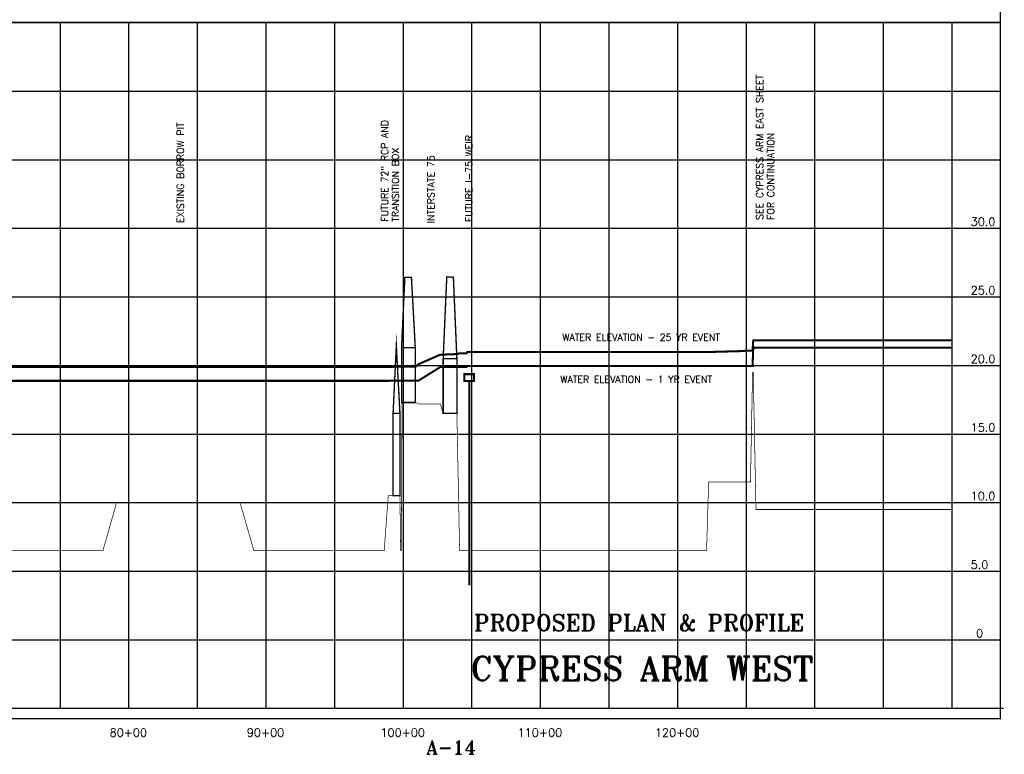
# Model space of a CAD drawing. Extents: x 228602 to 245337, y 806123 to 816798.
# Tile 3 of 4: x 238160 to 245337, y 806123 to 811478. Entities that reach past the tile are written whole.
import ezdxf
from ezdxf.enums import TextEntityAlignment as Align

# ---------------------------------------------------------------- set-up
doc = ezdxf.new("R2010")
doc.units = 0
doc.header["$LTSCALE"] = 800
doc.linetypes.add('DASHED', pattern=[0])
for name, color, linetype in [('BORDER', 1, 'CONTINUOUS'), ('FLOOD1', 15, 'CONTINUOUS'), ('FLOOD3', 15, 'CONTINUOUS'), ('GRID', 2, 'CONTINUOUS'), ('PRSTRUCT', 13, 'CONTINUOUS'), ('SPROF', 11, 'DASHED'), ('TEXT', 7, 'CONTINUOUS')]:
    doc.layers.add(name, color=color, linetype=linetype)
doc.styles.get("Standard").update_dxf_attribs({"font": 'ROMANT'})

# ---------------------------------------------------------------- blocks, each defined once
blk = doc.blocks.new('PRWEIR')
at = {"layer": 'PRSTRUCT', "color": 0, "const_width": 15}
blk.add_lwpolyline([(-35, 0), (-35, 50), (35, 50), (35, 0)], close=True, dxfattribs=at)
blk.add_lwpolyline([(0, 0), (0, -1490)], dxfattribs=at)

msp = doc.modelspace()

# ---------------------------------------------------------------- linework, layer by layer
at = {"layer": 'BORDER', "color": 0, "const_width": 10}
msp.add_lwpolyline([(228606.9, 806382.6), (245306.9, 806382.6), (245306.9, 816792.6), (228606.9, 816792.6)], close=True, dxfattribs=at)
for points in [[(228606.9, 811457.6), (245306.9, 811457.6)], [(228606.9, 806457.6), (245331.9, 806457.6)]]:
    msp.add_lwpolyline(points, dxfattribs=at)
at = {"layer": 'FLOOD1', "color": 0, "const_width": 15}
msp.add_lwpolyline([(237791.9, 808845.6), (238166.9, 808845.6), (238766.9, 808845.6), (238866.9, 808845.6), (238966.9, 808845.6), (239666.9, 808845.6), (239766.9, 808845.6), (239866.9, 808845.6), (240816.9, 808845.6), (240846.9, 808845.6), (240931.9, 808846.6), (240936.9, 808846.6), (240941.9, 808846.6), (240946.9, 808845.6), (241046.9, 808846.6), (241066.9, 808846.6), (241226.9, 808946.6), (241246.9, 808946.6), (241346.9, 808946.6), (241366.9, 808947.6), (241416.9, 808947.6), (241421.9, 808953.6), (241446.9, 808953.6), (243166.9, 808953.6), (243181.9, 808953.6), (243431.9, 808953.6), (243446.9, 808953.6), (243486.9, 808953.6), (243501.9, 808953.6), (243506.9, 809085.6), (243526.9, 809086.6), (244956.9, 809086.6)], dxfattribs=at)
at = {"layer": 'FLOOD3', "color": 0, "const_width": 15}
msp.add_lwpolyline([(237791.9, 808946.6), (238166.9, 808946.6), (238766.9, 808946.6), (238866.9, 808946.6), (238966.9, 808946.6), (239666.9, 808946.6), (239766.9, 808946.6), (239866.9, 808946.6), (240816.9, 808946.6), (240846.9, 808946.6), (240931.9, 808948.6), (240936.9, 808949.6), (240941.9, 808949.6), (240946.9, 808947.6), (241046.9, 808949.6), (241066.9, 808966.6), (241226.9, 809036.6), (241246.9, 809036.6), (241346.9, 809040.6), (241366.9, 809046.6), (241416.9, 809046.6), (241421.9, 809054.6), (241446.9, 809055.6), (243166.9, 809055.6), (243181.9, 809055.6), (243431.9, 809062.6), (243446.9, 809064.6), (243486.9, 809065.6), (243501.9, 809064.6), (243506.9, 809139.6), (243526.9, 809141.6), (244956.9, 809141.6)], dxfattribs=at)
at = {"layer": 'GRID', "color": 0}
for points in [[(238456.9, 806457.6), (238456.9, 811457.6)], [(238956.9, 806457.6), (238956.9, 811457.6)], [(239456.9, 806457.6), (239456.9, 811457.6)], [(239956.9, 806457.6), (239956.9, 811457.6)], [(240456.9, 806457.6), (240456.9, 811457.6)], [(240956.9, 806457.6), (240956.9, 811457.6)], [(241456.9, 806457.6), (241456.9, 811457.6)], [(241956.9, 806457.6), (241956.9, 811457.6)], [(242456.9, 806457.6), (242456.9, 811457.6)], [(242956.9, 806457.6), (242956.9, 811457.6)], [(243456.9, 806457.6), (243456.9, 811457.6)], [(243956.9, 806457.6), (243956.9, 811457.6)], [(244456.9, 806457.6), (244456.9, 811457.6)], [(244956.9, 806457.6), (244956.9, 811457.6)], [(228606.9, 810957.6), (245306.9, 810957.6)], [(228606.9, 810457.6), (245306.9, 810457.6)], [(228606.9, 809957.6), (245306.9, 809957.6)], [(228606.9, 809457.6), (245306.9, 809457.6)], [(228606.9, 808957.6), (245306.9, 808957.6)], [(228606.9, 808457.6), (245306.9, 808457.6)], [(228606.9, 807957.6), (245306.9, 807957.6)], [(228606.9, 807457.6), (245306.9, 807457.6)], [(228606.9, 806957.6), (245306.9, 806957.6)]]:
    msp.add_lwpolyline(points, dxfattribs=at)
at = {"layer": 'PRSTRUCT', "color": 0, "const_width": 10}
for points in [[(240943.7, 809087.6), (240967.7, 809599.7), (241015.6, 809599.7), (241043.7, 809087.6), (240943.7, 809087.6)], [(240881.9, 808607.6), (240905.5, 809101.4), (240931.9, 808607.6)]]:
    msp.add_lwpolyline(points, dxfattribs=at)
for points in [[(241246.9, 809007.6), (241273.3, 809603.3), (241321.4, 809600.8), (241346.9, 809007.6)], [(241043.7, 808687.6), (240943.7, 808687.6), (240943.7, 809087.6), (241043.7, 809087.6)], [(241346.9, 808607.6), (241246.9, 808607.6), (241246.9, 809007.6), (241346.9, 809007.6)], [(240881.9, 808007.6), (240881.9, 808607.6), (240931.9, 808607.6), (240931.9, 808007.6)]]:
    msp.add_lwpolyline(points, close=True, dxfattribs=at)
at = {"layer": 'SPROF', "color": 0, "const_width": 5}
msp.add_lwpolyline([(237791.9, 807607.6), (238166.9, 807607.6), (238766.9, 807607.6), (238866.9, 807957.6), (238966.9, 807957.6), (239666.9, 807957.6), (239766.9, 807957.6), (239866.9, 807607.6), (240816.9, 807607.6), (240846.9, 808007.6), (240931.9, 808007.6), (240936.9, 807607.6), (240941.9, 807607.6), (240946.9, 808687.6), (241046.9, 808687.6), (241066.9, 808677.6), (241226.9, 808677.6), (241246.9, 808607.6), (241346.9, 808607.6), (241366.9, 807607.6), (243166.9, 807607.6), (243181.9, 808107.6), (243431.9, 808107.6), (243446.9, 808107.6), (243486.9, 808107.6), (243501.9, 808907.6), (243506.9, 808907.6), (243526.9, 807907.6), (244956.9, 807907.6)], dxfattribs=at)

# ---------------------------------------------------------------- block references
at = {"layer": 'PRSTRUCT', "color": 0}
msp.add_blockref('PRWEIR', (241437.1, 808843.9), dxfattribs=at)

# ---------------------------------------------------------------- texts
at = {"layer": 'TEXT', "color": 0}
for s, height, rotation, p in [('SEE CYPRESS ARM EAST SHEET', 50, 90, (243578.6, 810018.7)), ('EXISTING BORROW PIT', 50, 90, (239356.5, 809996.3)), ('FUTURE 72" RCP AND', 50, 90, (240845.5, 810004.9)), ('FOR CONTINUATION', 50, 90, (243659.6, 810018.7)), ('TRANSITION BOX', 50, 90, (240924.2, 810004.9)), ('FUTURE I-75 WEIR', 50, 90, (241459.2, 810002.5)), ('INTERSTATE 75', 50, 90, (241182.9, 809993.7)), ('30.0', 60, 0.00005, (245091.9, 809975.3)), ('25.0', 60, 0.00005, (245091.9, 809475.3)), ('20.0', 60, 0.00005, (245091.9, 808975.3)), ('15.0', 60, 0.00005, (245091.9, 808475.3)), ('10.0', 60, 0.00005, (245091.9, 807975.3)), ('5.0', 60, 0.00005, (245091.9, 807475.3)), ('0', 60, 0.00005, (245130.6, 806975.5))]:
    msp.add_text(s, height=height, rotation=rotation, dxfattribs=at).set_placement(p)
for s, p in [('WATER ELEVATION - 25 YR EVENT', (242116.1, 809137.6)), ('WATER ELEVATION - 1 YR EVENT', (242101.2, 808830.9))]:
    msp.add_text(s, height=50, dxfattribs=at).set_placement(p)
for s, height, p in [('PROPOSED PLAN & PROFILE', 120, (242675.1, 807022.5)), ('CYPRESS ARM WEST', 175, (242697.3, 806661.3)), ('80+00', 60, (238952.3, 806251.4)), ('90+00', 60, (239952.3, 806251.4)), ('100+00', 60, (240952.3, 806251.4)), ('110+00', 60, (241952.3, 806251.4)), ('120+00', 60, (242952.3, 806251.4)), ('A-14', 100, (241305.1, 806123))]:
    msp.add_text(s, height=height, dxfattribs=at).set_placement(p, align=Align.CENTER)

doc.saveas('drawing.dxf')
